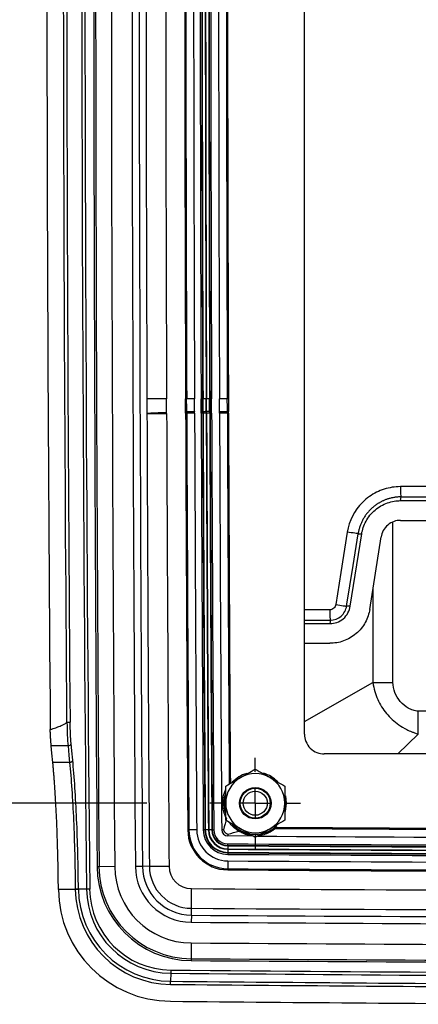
# Model space of a CAD drawing. Header units: inches. Extents: x 2 to 86, y 2 to 66.
# Tile 20 of 36: x 57.4 to 59.9, y 19.4 to 25.7. Entities that reach past the tile are written whole.
import ezdxf

# ---------------------------------------------------------------- set-up
doc = ezdxf.new("R2010")
doc.units = ezdxf.units.IN
doc.header["$LTSCALE"] = 8
doc.header["$MEASUREMENT"] = 0
doc.linetypes.add('CENTERX2', pattern=[0.8, 0.5, -0.1, 0.1, -0.1])
doc.layers.add('CENTER', color=40, linetype='CENTERX2')
doc.layers.add('DIMENSIONS', color=140, linetype='Continuous', lineweight=25)
doc.styles.add('SLDTEXTSTYLE0', font='TXT', dxfattribs={"width": 0.7})
doc.dimstyles.new('SLDDIMSTYLE0', dxfattribs={"dimtxt": 0.679688, "dimasz": 1.04, "dimexe": 0, "dimexo": 0.0625, "dimgap": 0.169922, "dimtad": 0, "dimtih": 1, "dimtoh": 1, "dimrnd": 1e-09, "dimzin": 12, "dimdsep": 46, "dimtxsty": 'SLDTEXTSTYLE0', "dimsah": 1, "dimcen": 0.09, "dimadec": 0, "dimazin": 3, "dimtfac": 1, "dimtofl": 0, "dimtmove": 0, "dimatfit": 3, "dimfxl": 0, "dimfrac": 2, "dimtolj": 1, "dimtzin": 12, "dimarcsym": 0})

# ---------------------------------------------------------------- blocks, each defined once
blk = doc.blocks.new('_D_12')
at = {"layer": 'DIMENSIONS'}
for p, q in [((58.1899, 26.6259), (54.0252, 26.6259)), ((55.0252, 26.6259), (55.0252, 24.9552)), ((53.7326, 23.7228), (53.5043, 23.7228)), ((53.5043, 23.7228), (53.5043, 22.6425)), ((56.3178, 23.7228), (56.546, 23.7228)), ((56.546, 23.7228), (56.546, 22.6425)), ((53.5043, 22.6425), (53.7326, 22.6425)), ((56.546, 22.6425), (56.3178, 22.6425)), ((55.0252, 20.6884), (55.0252, 22.4904)), ((58.1899, 20.6884), (54.0252, 20.6884))]:
    blk.add_line(p, q, dxfattribs=at)
for points in [[(55.0252, 26.6259), (54.8652, 25.5859), (55.1852, 25.5859)], [(55.0252, 20.6884), (55.1852, 21.7284), (54.8652, 21.7284)]]:
    blk.add_solid(points, dxfattribs=at)
at = {"layer": 'DIMENSIONS', "char_height": 0.66667, "attachment_point": 1, "style": 'SLDTEXTSTYLE0'}
for s, insert in [('5.94', (54.0153, 24.7343)), ('150.8', (53.7326, 23.5019))]:
    blk.add_mtext(s, dxfattribs=dict(at, insert=insert))
blk = doc.blocks.new('_D_14')
at = {"layer": 'DIMENSIONS'}
for p, q in [((58.1899, 32.5634), (51.0418, 32.5634)), ((52.0418, 32.5634), (52.0418, 28.1843)), ((50.7492, 26.9519), (50.5209, 26.9519)), ((50.5209, 26.9519), (50.5209, 25.8717)), ((53.3344, 26.9519), (53.5626, 26.9519)), ((53.5626, 26.9519), (53.5626, 25.8717)), ((50.5209, 25.8717), (50.7492, 25.8717)), ((53.5626, 25.8717), (53.3344, 25.8717)), ((52.0418, 20.6884), (52.0418, 25.7195)), ((58.1899, 20.6884), (51.0418, 20.6884))]:
    blk.add_line(p, q, dxfattribs=at)
for points in [[(52.0418, 32.5634), (51.8818, 31.5234), (52.2018, 31.5234)], [(52.0418, 20.6884), (52.2018, 21.7284), (51.8818, 21.7284)]]:
    blk.add_solid(points, dxfattribs=at)
at = {"layer": 'DIMENSIONS', "char_height": 0.66667, "attachment_point": 1, "style": 'SLDTEXTSTYLE0'}
for s, insert in [('11.88', (50.7492, 27.9634)), ('301.6', (50.7492, 26.731))]:
    blk.add_mtext(s, dxfattribs=dict(at, insert=insert))
blk = doc.blocks.new('SW_CENTERMARKSYMBOL_2')
at = {"layer": 'CENTER', "color": 0}
for p, q in [((0, 0.2), (0, 0.2875)), ((0, 0), (0, 0.1)), ((-0.2, 0), (-0.2875, 0)), ((0, 0), (-0.1, 0)), ((0, 0), (0, -0.1)), ((0, 0), (0.1, 0)), ((0.2, 0), (0.2875, 0)), ((0, -0.2), (0, -0.2875))]:
    blk.add_line(p, q, dxfattribs=at)

msp = doc.modelspace()

# ---------------------------------------------------------------- linework, layer by layer
for p, q in [((59.1899, 21.1261), (59.1899, 32.1258)), ((58.4421, 23.2543), (58.4352, 23.2542)), ((58.5434, 23.2546), (58.5335, 23.2546)), ((58.5434, 23.2546), (58.5461, 23.2546)), ((58.5658, 23.2547), (58.5461, 23.2546)), ((58.5878, 23.2548), (58.5681, 23.2547)), ((58.5905, 23.2548), (58.5878, 23.2548)), ((58.5905, 23.2548), (58.6004, 23.2548)), ((58.707, 23.2552), (58.7001, 23.2552)), ((58.1899, 23.1615), (58.1902, 23.1615)), ((58.1902, 23.1615), (58.3151, 23.1619)), ((58.4353, 23.1709), (58.4353, 23.1728)), ((58.4353, 23.1728), (58.4423, 23.1728)), ((58.4353, 23.1709), (58.4423, 23.171)), ((58.4354, 23.1689), (58.4353, 23.1709)), ((58.4423, 23.1692), (58.4354, 23.1689)), ((58.4425, 23.1624), (58.4355, 23.1624)), ((58.4423, 23.1728), (58.4423, 23.171)), ((58.4423, 23.1692), (58.4423, 23.171)), ((58.4921, 23.1707), (58.4423, 23.1692)), ((58.4923, 23.1626), (58.4425, 23.1624)), ((58.4921, 23.1729), (58.4921, 23.1718)), ((58.4921, 23.1707), (58.4921, 23.1718)), ((58.5437, 23.1628), (58.5339, 23.1628)), ((58.5437, 23.1628), (58.5464, 23.1628)), ((58.5661, 23.1629), (58.5464, 23.1628)), ((58.5882, 23.163), (58.5685, 23.1629)), ((58.5908, 23.163), (58.5882, 23.163)), ((58.5908, 23.163), (58.6007, 23.163)), ((58.7004, 23.1634), (58.6506, 23.1632)), ((58.7003, 23.173), (58.7073, 23.173)), ((58.7074, 23.1634), (58.7004, 23.1634)), ((59.7995, 22.6082), (59.8021, 22.632)), ((59.7995, 22.6082), (63.4429, 22.6082)), ((59.7508, 21.4551), (59.7504, 22.4725)), ((59.7996, 22.4832), (63.4429, 22.4832)), ((59.4799, 21.9377), (59.5527, 22.3973)), ((59.5299, 22.3985), (59.5527, 22.3973)), ((59.6034, 21.9182), (59.6761, 22.3777)), ((59.6234, 22.045), (59.6235, 21.455)), ((59.4799, 21.9377), (59.4573, 21.9389)), ((59.3496, 21.9154), (59.1899, 21.9148)), ((59.1899, 21.8499), (59.3539, 21.8504)), ((59.1899, 21.8281), (59.3515, 21.8281)), ((59.3539, 21.8504), (59.3515, 21.8281)), ((59.1899, 21.7031), (59.3515, 21.7031)), ((59.1899, 21.2073), (59.6235, 21.455)), ((61.2534, 21.2731), (59.911, 21.2727)), ((59.783, 21.0009), (59.9119, 21.1272)), ((57.6893, 21.0527), (57.5828, 21.0527)), ((74.9397, 21.0009), (59.3151, 21.0009)), ((57.6994, 20.9478), (57.5929, 20.9478)), ((58.4563, 20.5185), (58.4493, 20.5184)), ((58.5061, 20.5188), (58.4563, 20.5185)), ((58.5575, 20.5191), (58.5477, 20.5191)), ((58.5575, 20.5191), (58.5602, 20.5192)), ((58.5799, 20.5193), (58.5602, 20.5192)), ((58.602, 20.5194), (58.5823, 20.5193)), ((58.6047, 20.5194), (58.602, 20.5194)), ((58.6047, 20.5194), (58.6145, 20.5195)), ((58.6757, 20.5199), (58.6644, 20.5198)), ((58.7037, 20.4919), (58.7036, 20.4807)), ((58.7033, 20.4209), (58.7033, 20.4307)), ((58.8635, 20.4797), (58.7036, 20.4807)), ((58.703, 20.3738), (58.7029, 20.3639)), ((58.7031, 20.3961), (58.703, 20.3764)), ((58.703, 20.3738), (58.703, 20.3764)), ((58.7033, 20.4182), (58.7031, 20.3985)), ((58.7033, 20.4209), (58.7033, 20.4182)), ((58.7027, 20.3223), (58.7024, 20.2725)), ((57.886, 20.2858), (57.8738, 20.2857)), ((57.9856, 20.2865), (57.886, 20.2858)), ((58.1617, 20.2877), (58.1167, 20.2874)), ((58.2056, 20.288), (58.1617, 20.2877)), ((58.2056, 20.288), (58.3304, 20.2889)), ((58.7024, 20.2725), (58.7023, 20.2656)), ((57.6282, 20.1436), (57.7354, 20.1436)), ((57.6283, 20.1419), (57.6282, 20.1436)), ((57.7354, 20.1436), (57.7354, 20.1429)), ((57.7354, 20.1429), (57.7553, 20.1431)), ((57.8068, 20.1436), (57.7553, 20.1431)), ((57.7553, 20.1431), (57.7553, 20.1435)), ((57.8267, 20.1438), (57.8068, 20.1436)), ((58.4721, 20.0217), (58.4729, 20.1465)), ((58.4719, 19.9777), (58.4721, 20.0217)), ((58.4719, 19.9777), (58.4716, 19.9328)), ((58.4708, 19.8017), (58.4702, 19.702)), ((58.4702, 19.702), (58.4701, 19.6899)), ((58.3409, 19.63), (58.3407, 19.6101)), ((58.3401, 19.5386), (58.3403, 19.5586)), ((58.3407, 19.6101), (58.3403, 19.5586))]:
    msp.add_line(p, q)
at = {"flags": 128}
for points in [[(58.5436, 23.1726), (58.5451, 23.1726), (58.5462, 23.1726)], [(58.5907, 23.1733), (58.5892, 23.1733), (58.588, 23.1732)], [(58.7003, 23.173), (58.7003, 23.175), (58.7003, 23.177)], [(59.4615, 22.4087), (59.4208, 22.1513), (59.3889, 21.949)], [(59.4573, 21.9389), (59.498, 22.1963), (59.5299, 22.3985)], [(57.7193, 20.9621), (57.7137, 21.0209), (57.7093, 21.067)], [(57.5929, 20.9478), (57.5872, 21.0066), (57.5828, 21.0527)], [(57.6893, 21.0527), (57.695, 20.994), (57.6994, 20.9478)], [(59.0686, 20.7354), (59.0743, 20.6881), (59.0669, 20.635)], [(58.9113, 20.4913), (58.9616, 20.507), (59.0064, 20.5356)]]:
    msp.add_lwpolyline(points, dxfattribs=at)
for radius in [0.1, 0.095, 0.0764]:
    msp.add_circle((58.8774, 20.6884), radius)
for centre, radius, start, end in [((734.2185, 26.6259), 676.4428, 179.4509259, 180.5490741), ((734.2185, 26.6259), 676.4228, 179.4509259, 180.5490741), ((974.2834, 26.6259), 916.4315, 179.6036045, 180.3963955), ((974.2834, 26.6259), 916.4193, 179.6036045, 180.3963955), ((974.2834, 26.6259), 916.3197, 179.6036045, 180.3963955), ((974.2834, 26.6259), 916.1886, 179.6036045, 180.3963955), ((974.2834, 26.6259), 916.1436, 179.6036045, 180.3963955), ((734.2185, 26.6259), 676.6641, 179.5368759, 180.4631241), ((734.2185, 26.6259), 676.5595, 179.5404906, 180.4595094), ((734.2185, 26.6259), 676.5379, 179.5406443, 180.4593557), ((974.2834, 26.6259), 916.0997, 179.789066, 180.210934), ((974.2834, 26.6259), 915.9748, 179.789066, 180.210934), ((974.2834, 26.6259), 915.8544, 179.789066, 180.210934), ((974.2834, 26.6259), 915.8474, 179.789066, 180.210934), ((974.2834, 26.6259), 915.7976, 179.789066, 180.210934), ((974.2834, 26.6259), 915.756, 179.789066, 180.210934), ((974.2834, 26.6259), 915.7462, 179.789066, 180.210934), ((974.2834, 26.6259), 915.7435, 179.789066, 180.210934), ((974.2834, 26.6259), 915.7238, 179.789066, 180.210934), ((974.2834, 26.6259), 915.7214, 179.789066, 180.210934), ((974.2834, 26.6259), 915.7017, 179.789066, 180.210934), ((974.2834, 26.6259), 915.6991, 179.789066, 180.210934), ((974.2834, 26.6259), 915.6892, 179.789066, 180.210934), ((974.2834, 26.6259), 915.6393, 179.789066, 180.210934), ((974.2834, 26.6259), 915.5895, 180.0069201, 180.210934), ((974.2834, 26.6259), 915.5825, 180.007171, 180.210934), ((33.1106, 23.1606), 25.4231, 0.0267, 0.21195), ((33.1106, 23.1606), 25.4329, 0.02705, 0.21195), ((33.1106, 23.1606), 25.4356, 0.02714, 0.21195), ((33.1106, 23.1606), 25.4553, 0.02781, 0.21195), ((33.1044, 23.1605), 25.4639, 0.02791, 0.21193), ((33.1044, 23.1605), 25.4836, 0.02856, 0.21193), ((33.1044, 23.1605), 25.4863, 0.02865, 0.21193), ((33.1044, 23.1605), 25.4962, 0.02897, 0.21193), ((58.1899, 23.1615), 0.000343, 0.21668, 60.02303), ((974.2834, 26.6259), 916.0997, 180.2166803, 180.3963955), ((58.1899, 23.1615), 0.1252, 0.21668, 3.00779), ((974.2834, 26.6259), 915.9748, 180.2166803, 180.3963955), ((58.1899, 23.1615), 0.2456, 0.21668, 1.74615), ((974.2834, 26.6259), 915.8544, 180.2166803, 180.3820894), ((58.1899, 23.1615), 0.2526, 0.21668, 1.74615), ((974.2834, 26.6259), 915.8474, 180.2166803, 180.3820894), ((58.1899, 23.1615), 0.3024, 0.21668, 1.74615), ((974.2834, 26.6259), 915.7976, 180.2166803, 180.3820894), ((58.189, 23.1614), 0.3448, 0.21768, 1.8203), ((974.2834, 26.6259), 915.756, 180.2166803, 180.3820894), ((58.189, 23.1614), 0.3547, 0.21765, 1.79523), ((974.2834, 26.6259), 915.7462, 180.2166803, 180.3820894), ((58.189, 23.1614), 0.3574, 0.21765, 1.78858), ((974.2834, 26.6259), 915.7435, 180.2166802, 180.3820894), ((58.189, 23.1614), 0.3771, 0.2176, 1.74196), ((974.2834, 26.6259), 915.7238, 180.2166802, 180.3820894), ((58.1899, 23.1615), 0.3786, 0.21668, 1.73839), ((974.2834, 26.6259), 915.7214, 180.2166803, 180.3820894), ((58.1899, 23.1615), 0.3983, 0.21668, 1.69557), ((974.2834, 26.6259), 915.7017, 180.2166803, 180.3820894), ((58.1899, 23.1615), 0.4009, 0.21668, 1.68998), ((974.2834, 26.6259), 915.6991, 180.2166803, 180.3820894), ((58.1899, 23.1615), 0.4108, 0.21668, 1.66995), ((974.2834, 26.6259), 915.6892, 180.2166803, 180.3820894), ((58.1899, 23.1615), 0.4607, 1.42687, 1.74615), ((58.1899, 23.1615), 0.4607, 0.21668, 1.42687), ((974.2834, 26.6259), 915.6393, 180.2166803, 180.3820894), ((58.1899, 23.1615), 0.5105, 0.21668, 1.29027), ((974.2834, 26.6259), 915.5895, 180.2166803, 180.3640378), ((58.1899, 23.1615), 0.5175, 0.21668, 1.27332), ((974.2834, 26.6259), 915.5825, 180.2166803, 180.3638967), ((58.8774, 20.6884), 0.1969, 106.05887, 137.69438), ((58.8774, 20.6884), 0.1875, 60, 120), ((58.8774, 20.6884), 0.1969, 43.54666, 74.73616), ((58.8774, 20.6884), 0.1875, 120, 180), ((58.8774, 20.6884), 0.1875, 0, 60), ((58.8774, 20.6884), 0.2, 161.3762, 197.147), ((58.8774, 20.6884), 0.1969, 164.49209, 193.68925), ((58.8774, 20.6884), 0.1875, 180, 240), ((58.8774, 20.6884), 0.1875, 300, 0), ((58.7039, 20.5201), 0.2546, 180.38209, 269.65248), ((58.7039, 20.5201), 0.2476, 180.38209, 269.65248), ((58.7039, 20.5201), 0.1978, 180.38209, 269.65248), ((58.7039, 20.5201), 0.1562, 180.38209, 269.65248), ((58.7039, 20.5201), 0.1463, 180.38209, 269.65248), ((58.7039, 20.5201), 0.1437, 180.38209, 269.65248), ((58.7039, 20.5201), 0.124, 180.38209, 269.65248), ((58.7039, 20.5201), 0.1216, 180.38209, 269.65248), ((58.7039, 20.5201), 0.1019, 180.38209, 269.65248), ((58.7039, 20.5201), 0.0992, 180.38209, 269.65248), ((58.7039, 20.5201), 0.0894, 180.38209, 269.65248), ((58.7039, 20.5201), 0.0394, 180.38209, 269.65248), ((58.8774, 20.6884), 0.2, 223.05142, 259.2793), ((58.8774, 20.6884), 0.1969, 224.74785, 314.26941), ((58.8774, 20.6884), 0.1875, 240, 300), ((67.1274, 1409.2858), 1388.7809, 269.6648793, 269.8240481), ((67.1274, 1409.2858), 1388.7739, 269.6649559, 269.8240481), ((67.1274, 1409.2858), 1388.8806, 269.6524784, 269.8240481), ((67.1274, 1409.2858), 1388.8307, 269.6602099, 269.8240481), ((67.1274, 1409.2858), 1388.9349, 269.6524784, 269.8240481), ((67.1274, 1409.2858), 1388.9376, 269.6524784, 269.8240481), ((67.1274, 1409.2858), 1388.9129, 269.6524784, 269.8240481), ((67.1274, 1409.2858), 1388.9152, 269.6524784, 269.8240481), ((67.1274, 1409.2858), 1388.8905, 269.6524784, 269.8240481), ((67.1274, 1409.2858), 1388.8932, 269.6524784, 269.8240481), ((67.1274, 1409.2858), 1388.9891, 269.6524784, 269.8240481), ((67.1274, 1409.2858), 1388.9474, 269.6524784, 269.8240481), ((58.4738, 20.2899), 0.6, 180.3964, 269.64305), ((58.4738, 20.2899), 0.5879, 180.3964, 269.64305), ((58.4738, 20.2899), 0.4882, 180.3964, 269.64305), ((58.4738, 20.2899), 0.3571, 180.3964, 269.64305), ((58.4738, 20.2899), 0.3122, 180.3964, 269.64305), ((58.4738, 20.2899), 0.2682, 180.3964, 269.64305), ((58.4738, 20.2899), 0.1434, 180.3964, 269.64305), ((67.1274, 1409.2858), 1389.0458, 269.6524784, 269.8240481), ((67.1274, 1409.2858), 1389.0389, 269.6524784, 269.8240481), ((58.3455, 20.1487), 0.7173, 180.54907, 269.48986), ((58.3455, 20.1487), 0.6101, 180.54907, 269.48986), ((58.3455, 20.1487), 0.5902, 180.54907, 269.48986), ((58.3455, 20.1487), 0.5387, 180.54907, 269.48986), ((58.3455, 20.1487), 0.5188, 180.54907, 269.48986), ((67.1274, 1409.2858), 1389.1663, 269.6430462, 269.8240481), ((67.1274, 1409.2858), 1389.2911, 269.6430462, 269.8240481), ((67.1274, 1409.2858), 1389.38, 269.6430462, 269.9629057), ((67.1274, 1409.2858), 1389.335, 269.6430462, 269.9610667), ((67.1274, 1409.2858), 1389.5111, 269.6430462, 269.9660322), ((67.1274, 1409.2858), 1389.6229, 269.6430462, 269.9699214), ((67.1274, 1409.2858), 1389.6107, 269.6430462, 269.9690376), ((67.1371, 1007.5345), 987.9437, 269.4898578, 269.9599239), ((67.1371, 1007.5345), 988.0151, 269.4898578, 269.6339344), ((67.1371, 1007.5345), 987.9636, 269.4898578, 269.9388925), ((67.1371, 1007.5345), 988.035, 269.4898578, 269.6339344), ((67.1371, 1007.5345), 988.1422, 269.4898578, 269.6339741)]:
    msp.add_arc(centre, radius, start, end)
for points, knots in [([(58.3147, 23.2538), (58.2989, 23.2537), (58.2831, 23.2537), (58.2537, 23.2536), (58.2401, 23.2535), (58.206, 23.2534), (58.1916, 23.2533), (58.1899, 23.2533)], [0, 0, 0, 0, 0.25, 0.25, 0.5, 0.5, 1, 1, 1, 1]), ([(58.4919, 23.2544), (58.4796, 23.2544), (58.4672, 23.2544), (58.4491, 23.2543), (58.4432, 23.2543), (58.4421, 23.2543)], [0, 0, 0, 0, 0.5, 0.5, 1, 1, 1, 1]), ([(58.7001, 23.2552), (58.699, 23.2552), (58.6932, 23.2552), (58.6749, 23.2551), (58.6627, 23.2551), (58.6503, 23.255)], [0, 0, 0, 0, 0.5, 0.5, 1, 1, 1, 1]), ([(58.6504, 23.1755), (58.6505, 23.1788), (58.6505, 23.1821), (58.6505, 23.1888), (58.6504, 23.1987), (58.6504, 23.2219), (58.6503, 23.2418), (58.6503, 23.255)], [0, 0, 0, 0, 0.125, 0.125, 0.25, 0.5, 1, 1, 1, 1]), ([(58.707, 23.2552), (58.7071, 23.2418), (58.7072, 23.2143), (58.7072, 23.1869), (58.7072, 23.173)], [0, 0, 0, 0, 0.491007, 1, 1, 1, 1]), ([(58.1901, 23.1618), (58.1902, 23.1618), (58.1906, 23.162), (58.1915, 23.1622), (58.1928, 23.1624), (58.1944, 23.1626), (58.1964, 23.1628), (58.1987, 23.1631), (58.2013, 23.1633), (58.2042, 23.1635), (58.2074, 23.1638), (58.2109, 23.164), (58.2148, 23.1643), (58.2188, 23.1645), (58.2232, 23.1648), (58.2279, 23.1651), (58.2331, 23.1654), (58.2391, 23.1656), (58.2463, 23.1659), (58.2546, 23.1662), (58.2642, 23.1666), (58.2751, 23.1669), (58.2873, 23.1673), (58.3007, 23.1676), (58.3101, 23.1679), (58.3149, 23.168)], [0, 0, 0, 0, 0.035182, 0.070355, 0.105528, 0.140707, 0.175893, 0.211086, 0.24628, 0.28147, 0.31665, 0.351814, 0.386956, 0.422074, 0.457166, 0.492235, 0.528411, 0.569616, 0.615878, 0.667225, 0.723671, 0.785212, 0.851815, 0.923427, 1, 1, 1, 1]), ([(58.4423, 23.1728), (58.4434, 23.1728), (58.4493, 23.1728), (58.4674, 23.1728), (58.4797, 23.1728), (58.4921, 23.1729)], [0, 0, 0, 0, 0.5, 0.5, 1, 1, 1, 1]), ([(58.4423, 23.171), (58.4428, 23.171), (58.4443, 23.171), (58.4497, 23.1711), (58.4535, 23.1712), (58.4631, 23.1713), (58.4687, 23.1714), (58.4804, 23.1716), (58.4865, 23.1717), (58.4921, 23.1718)], [0, 0, 0, 0, 0.25, 0.25, 0.5, 0.5, 0.75, 0.75, 1, 1, 1, 1]), ([(58.5436, 23.1726), (58.5431, 23.1726), (58.5419, 23.1725), (58.5384, 23.1725), (58.536, 23.1724), (58.5337, 23.1724)], [0, 0, 0, 0, 0.5, 0.5, 1, 1, 1, 1]), ([(58.5659, 23.1729), (58.5613, 23.1728), (58.5566, 23.1728), (58.5495, 23.1727), (58.547, 23.1726), (58.5462, 23.1726)], [0, 0, 0, 0, 0.5, 0.5, 1, 1, 1, 1]), ([(58.588, 23.1732), (58.5872, 23.1732), (58.5847, 23.1732), (58.5776, 23.1731), (58.573, 23.173), (58.5683, 23.1729)], [0, 0, 0, 0, 0.5, 0.5, 1, 1, 1, 1]), ([(58.6005, 23.1734), (58.5982, 23.1734), (58.5959, 23.1734), (58.5923, 23.1733), (58.5911, 23.1733), (58.5907, 23.1733)], [0, 0, 0, 0, 0.5, 0.5, 1, 1, 1, 1]), ([(58.6505, 23.1729), (58.6628, 23.1729), (58.6751, 23.1729), (58.6934, 23.1729), (58.6992, 23.173), (58.7003, 23.173)], [0, 0, 0, 0, 0.5, 0.5, 1, 1, 1, 1]), ([(59.798, 22.6969), (59.7632, 22.6968), (59.7285, 22.6913), (59.6622, 22.6702), (59.6307, 22.6545), (59.6022, 22.6346)], [0, 0, 0, 0, 0.5, 0.5, 1, 1, 1, 1]), ([(59.798, 22.6969), (59.798, 22.6805), (59.7985, 22.664), (59.8, 22.6404), (59.801, 22.6329), (59.8021, 22.632)], [0, 0, 0, 0, 0.5, 0.5, 1, 1, 1, 1]), ([(59.8021, 22.632), (59.7985, 22.632), (59.7914, 22.6318), (59.7809, 22.6312), (59.7706, 22.6301), (59.7606, 22.6288), (59.7508, 22.6271), (59.7413, 22.6251), (59.7321, 22.6228), (59.7231, 22.6202), (59.7145, 22.6175), (59.7061, 22.6145), (59.698, 22.6113), (59.6902, 22.608), (59.6827, 22.6045), (59.6755, 22.6009), (59.6686, 22.5971), (59.662, 22.5933), (59.6556, 22.5894), (59.6495, 22.5855), (59.6437, 22.5815), (59.6382, 22.5775), (59.6329, 22.5735), (59.6279, 22.5694), (59.6188, 22.5618), (59.6062, 22.5501), (59.591, 22.5334), (59.5774, 22.5158), (59.5654, 22.4973), (59.555, 22.4783), (59.5462, 22.4588), (59.5391, 22.4389), (59.5335, 22.4188), (59.5311, 22.4052), (59.5299, 22.3985)], [0, 0, 0, 0, 0.02756, 0.054591, 0.081092, 0.107063, 0.132506, 0.15742, 0.181805, 0.205662, 0.228992, 0.251794, 0.274069, 0.295817, 0.317038, 0.337733, 0.357901, 0.377544, 0.396661, 0.415253, 0.43332, 0.450861, 0.467878, 0.48437, 0.500338, 0.558888, 0.616671, 0.67369, 0.72995, 0.785455, 0.840208, 0.894214, 0.947477, 1, 1, 1, 1]), ([(59.5527, 22.3973), (59.5569, 22.424), (59.5659, 22.4517), (59.5943, 22.5039), (59.6139, 22.5283), (59.6606, 22.5682), (59.6877, 22.5837), (59.7437, 22.6036), (59.7725, 22.6082), (59.7995, 22.6082)], [0, 0, 0, 0, 0.25, 0.25, 0.5, 0.5, 0.75, 0.75, 1, 1, 1, 1]), ([(59.7996, 22.4832), (59.786, 22.4832), (59.7717, 22.4809), (59.7437, 22.4709), (59.7301, 22.4632), (59.7067, 22.4432), (59.697, 22.431), (59.6827, 22.4049), (59.6783, 22.3911), (59.6761, 22.3777)], [0, 0, 0, 0, 0.25, 0.25, 0.5, 0.5, 0.75, 0.75, 1, 1, 1, 1]), ([(59.5299, 22.3985), (59.529, 22.3985), (59.5209, 22.3996), (59.4957, 22.4033), (59.4784, 22.406), (59.4615, 22.4087)], [0, 0, 0, 0, 0.5, 0.5, 1, 1, 1, 1]), ([(59.3889, 21.949), (59.3874, 21.9397), (59.3825, 21.9311), (59.3683, 21.9188), (59.359, 21.9154), (59.3496, 21.9154)], [0, 0, 0, 0, 0.5, 0.5, 1, 1, 1, 1]), ([(59.3515, 21.8281), (59.3656, 21.8281), (59.3806, 21.8305), (59.4097, 21.8408), (59.4238, 21.8489), (59.4481, 21.8696), (59.4582, 21.8823), (59.473, 21.9094), (59.4777, 21.9239), (59.4799, 21.9377)], [0, 0, 0, 0, 0.25, 0.25, 0.5, 0.5, 0.75, 0.75, 1, 1, 1, 1]), ([(59.3539, 21.8504), (59.3785, 21.8505), (59.4032, 21.8595), (59.4405, 21.8916), (59.4535, 21.9144), (59.4573, 21.9389)], [0, 0, 0, 0, 0.5, 0.5, 1, 1, 1, 1]), ([(59.3889, 21.949), (59.4058, 21.9463), (59.4232, 21.9437), (59.4483, 21.9399), (59.4564, 21.9388), (59.4573, 21.9389)], [0, 0, 0, 0, 0.5, 0.5, 1, 1, 1, 1]), ([(59.3496, 21.9154), (59.3497, 21.8989), (59.3501, 21.8825), (59.3517, 21.8588), (59.3528, 21.8513), (59.3539, 21.8504)], [0, 0, 0, 0, 0.5, 0.5, 1, 1, 1, 1]), ([(59.6034, 21.9182), (59.599, 21.8909), (59.5899, 21.8626), (59.5609, 21.8094), (59.541, 21.7846), (59.4933, 21.7438), (59.4656, 21.728), (59.4085, 21.7077), (59.3791, 21.7031), (59.3515, 21.7031)], [0, 0, 0, 0, 0.25, 0.25, 0.5, 0.5, 0.75, 0.75, 1, 1, 1, 1]), ([(59.6235, 21.455), (59.6264, 21.4346), (59.6305, 21.4159), (59.6409, 21.3803), (59.6472, 21.3634), (59.669, 21.3148), (59.6875, 21.2854), (59.7206, 21.245), (59.7327, 21.2322), (59.7588, 21.208), (59.773, 21.1966), (59.8037, 21.1751), (59.8203, 21.1651), (59.8486, 21.151), (59.8587, 21.1464), (59.8758, 21.1396), (59.8818, 21.1373), (59.8949, 21.1326), (59.9022, 21.1302), (59.9119, 21.1272)], [0, 0, 0, 0, 0.125, 0.125, 0.25, 0.25, 0.5, 0.5, 0.625, 0.625, 0.75, 0.75, 0.875, 0.875, 0.9375, 0.9375, 0.96875, 0.96875, 1, 1, 1, 1]), ([(59.911, 21.2727), (59.9055, 21.2727), (59.9, 21.2734), (59.8892, 21.2754), (59.8838, 21.2768), (59.8681, 21.2819), (59.858, 21.2865), (59.8292, 21.3029), (59.8121, 21.3173), (59.7834, 21.3509), (59.7717, 21.3701), (59.7555, 21.4111), (59.7508, 21.4331), (59.7508, 21.4551)], [0, 0, 0, 0, 0.0625, 0.0625, 0.125, 0.125, 0.25, 0.25, 0.5, 0.5, 0.75, 0.75, 1, 1, 1, 1]), ([(57.5765, 21.1565), (57.5827, 21.1583), (57.5947, 21.1619), (57.6127, 21.1677), (57.6299, 21.174), (57.6447, 21.1801), (57.6565, 21.1855), (57.6655, 21.1903), (57.6736, 21.195), (57.6784, 21.1984), (57.6808, 21.2)], [0, 0, 0, 0, 0.171284, 0.331214, 0.498236, 0.656212, 0.753564, 0.843155, 0.925206, 1, 1, 1, 1]), ([(57.7024, 21.202), (57.7023, 21.202), (57.7021, 21.2018), (57.7013, 21.2017), (57.7002, 21.2015), (57.699, 21.2014), (57.6975, 21.2012), (57.6958, 21.2011), (57.694, 21.201), (57.6921, 21.2009), (57.6902, 21.2008), (57.6882, 21.2008), (57.6863, 21.2007), (57.6844, 21.2007), (57.6831, 21.2007), (57.6825, 21.2007)], [0, 0, 0, 0, 0.091173, 0.180002, 0.266482, 0.350548, 0.432147, 0.511295, 0.58809, 0.662599, 0.734808, 0.804677, 0.872167, 0.937266, 1, 1, 1, 1]), ([(57.5828, 21.0527), (57.5826, 21.0551), (57.5821, 21.0598), (57.5815, 21.0673), (57.5809, 21.0751), (57.5803, 21.0831), (57.5797, 21.0915), (57.5791, 21.1016), (57.5784, 21.1135), (57.5777, 21.1275), (57.577, 21.1418), (57.5767, 21.1516), (57.5765, 21.1565)], [0, 0, 0, 0, 0.081464, 0.163055, 0.244908, 0.327156, 0.409929, 0.493357, 0.620423, 0.746887, 0.873247, 1, 1, 1, 1]), ([(59.1899, 21.1261), (59.1899, 21.1114), (59.1926, 21.0954), (59.2048, 21.0646), (59.2143, 21.0498), (59.2388, 21.0254), (59.2536, 21.0158), (59.2844, 21.0036), (59.3003, 21.0009), (59.3151, 21.0009)], [0, 0, 0, 0, 0.25, 0.25, 0.5, 0.5, 0.75, 0.75, 1, 1, 1, 1]), ([(57.6282, 20.1436), (57.6282, 20.1502), (57.6281, 20.1635), (57.6279, 20.1833), (57.6277, 20.2032), (57.6274, 20.223), (57.6271, 20.2428), (57.6268, 20.2626), (57.6265, 20.2824), (57.6261, 20.3022), (57.6257, 20.3219), (57.6252, 20.3417), (57.624, 20.3919), (57.6217, 20.4719), (57.6175, 20.5789), (57.6125, 20.6818), (57.6079, 20.7573), (57.6044, 20.8084), (57.6022, 20.8379), (57.6, 20.8666), (57.5977, 20.8945), (57.5953, 20.9216), (57.5937, 20.9391), (57.5929, 20.9478)], [0, 0, 0, 0, 0.022323, 0.044623, 0.066909, 0.089187, 0.111465, 0.133751, 0.156051, 0.178373, 0.200724, 0.223112, 0.245544, 0.372106, 0.499094, 0.625969, 0.753123, 0.794308, 0.835416, 0.876493, 0.917586, 0.95874, 1, 1, 1, 1]), ([(57.6994, 20.9478), (57.7096, 20.843), (57.7181, 20.7166), (57.7305, 20.4413), (57.7343, 20.2921), (57.7354, 20.1436)], [0, 0, 0, 0, 0.5, 0.5, 1, 1, 1, 1]), ([(57.7553, 20.1435), (57.7542, 20.2947), (57.7504, 20.4465), (57.738, 20.7268), (57.7295, 20.8555), (57.7193, 20.9621)], [0, 0, 0, 0, 0.5, 0.5, 1, 1, 1, 1]), ([(58.7837, 20.8508), (58.7987, 20.8595), (58.8135, 20.868), (58.8441, 20.8857), (58.86, 20.8949), (58.8774, 20.9049)], [0, 0, 0, 0, 0.5, 0.5, 1, 1, 1, 1]), ([(58.8774, 20.9049), (58.8948, 20.8949), (58.9107, 20.8857), (58.9413, 20.868), (58.9561, 20.8595), (58.9712, 20.8508)], [0, 0, 0, 0, 0.5, 0.5, 1, 1, 1, 1]), ([(58.6899, 20.7967), (58.7073, 20.8067), (58.7232, 20.8159), (58.7538, 20.8336), (58.7686, 20.8421), (58.7837, 20.8508)], [0, 0, 0, 0, 0.5, 0.5, 1, 1, 1, 1]), ([(58.9712, 20.8508), (58.9862, 20.8421), (59.001, 20.8336), (59.0316, 20.8159), (59.0475, 20.8067), (59.0649, 20.7967)], [0, 0, 0, 0, 0.5, 0.5, 1, 1, 1, 1]), ([(58.6958, 20.5912), (58.6915, 20.5998), (58.6821, 20.6185), (58.6696, 20.6646), (58.6702, 20.7144), (58.6811, 20.7553), (58.688, 20.7691), (58.6899, 20.7729)], [0, 0, 0, 0, 0.156341, 0.342803, 0.745783, 0.929941, 1, 1, 1, 1]), ([(58.6899, 20.6884), (58.6899, 20.7058), (58.6899, 20.7229), (58.6899, 20.7583), (58.6899, 20.7766), (58.6899, 20.7967)], [0, 0, 0, 0, 0.5, 0.5, 1, 1, 1, 1]), ([(59.0649, 20.7967), (59.0649, 20.7766), (59.0649, 20.7583), (59.0649, 20.7229), (59.0649, 20.7058), (59.0649, 20.6884)], [0, 0, 0, 0, 0.5, 0.5, 1, 1, 1, 1]), ([(58.6899, 20.5802), (58.6899, 20.6003), (58.6899, 20.6186), (58.6899, 20.654), (58.6899, 20.6711), (58.6899, 20.6884)], [0, 0, 0, 0, 0.5, 0.5, 1, 1, 1, 1]), ([(59.0649, 20.6884), (59.0649, 20.6711), (59.0649, 20.654), (59.0649, 20.6186), (59.0649, 20.6003), (59.0649, 20.5802)], [0, 0, 0, 0, 0.5, 0.5, 1, 1, 1, 1]), ([(58.7837, 20.5261), (58.7686, 20.5348), (58.7538, 20.5433), (58.7232, 20.561), (58.7073, 20.5702), (58.6899, 20.5802)], [0, 0, 0, 0, 0.5, 0.5, 1, 1, 1, 1]), ([(58.7722, 20.5113), (58.7632, 20.5175), (58.7481, 20.5278), (58.7272, 20.5475), (58.7166, 20.5608), (58.7107, 20.5682)], [0, 0, 0, 0, 0.404104, 0.667322, 1, 1, 1, 1]), ([(59.0649, 20.5802), (59.0475, 20.5702), (59.0316, 20.561), (59.001, 20.5433), (58.9862, 20.5348), (58.9712, 20.5261)], [0, 0, 0, 0, 0.5, 0.5, 1, 1, 1, 1]), ([(58.6757, 20.5199), (58.6761, 20.5188), (58.6768, 20.5167), (58.6782, 20.5135), (58.6809, 20.5085), (58.6859, 20.5021), (58.6927, 20.4968), (58.6988, 20.4936), (58.7021, 20.4925), (58.7037, 20.4919)], [0, 0, 0, 0, 0.084036, 0.167127, 0.250164, 0.4999, 0.749672, 0.874227, 1, 1, 1, 1]), ([(58.8526, 20.4862), (58.8462, 20.4861), (58.8275, 20.4857), (58.7997, 20.4964), (58.7809, 20.5066), (58.7722, 20.5113)], [0, 0, 0, 0, 0.224054, 0.645396, 1, 1, 1, 1]), ([(58.8774, 20.4719), (58.86, 20.482), (58.8441, 20.4911), (58.8135, 20.5088), (58.7987, 20.5174), (58.7837, 20.5261)], [0, 0, 0, 0, 0.5, 0.5, 1, 1, 1, 1]), ([(58.9712, 20.5261), (58.9561, 20.5174), (58.9413, 20.5088), (58.9107, 20.4911), (58.8948, 20.482), (58.8774, 20.4719)], [0, 0, 0, 0, 0.5, 0.5, 1, 1, 1, 1]), ([(59.0045, 20.5287), (59.0041, 20.5281), (59.0032, 20.5269), (58.9977, 20.522), (58.9896, 20.5159), (58.9743, 20.5059), (58.9483, 20.494), (58.9211, 20.4839), (58.9042, 20.4849), (58.9002, 20.4851)], [0, 0, 0, 0, 0.08534, 0.175505, 0.269655, 0.373964, 0.623095, 0.912434, 1, 1, 1, 1]), ([(57.7553, 20.1435), (57.7549, 20.1436), (57.7526, 20.1436), (57.7453, 20.1436), (57.7403, 20.1436), (57.7354, 20.1436)], [0, 0, 0, 0, 0.5, 0.5, 1, 1, 1, 1])]:
    msp.add_open_spline(points, degree=3, knots=knots)
for points in [[(58.1899, 23.2533), (58.1899, 23.2227), (58.1899, 23.1921), (58.1899, 23.1615)], [(58.3149, 23.168), (58.3149, 23.1966), (58.3148, 23.2252), (58.3147, 23.2538)], [(58.4353, 23.1728), (58.4353, 23.2), (58.4353, 23.2271), (58.4352, 23.2542)], [(58.4423, 23.1728), (58.4423, 23.2), (58.4422, 23.2271), (58.4421, 23.2543)], [(58.4921, 23.1729), (58.4921, 23.2001), (58.492, 23.2273), (58.4919, 23.2544)], [(58.7003, 23.177), (58.7003, 23.2031), (58.7002, 23.2292), (58.7001, 23.2552)], [(58.1899, 23.1615), (58.1899, 23.1616), (58.19, 23.1617), (58.1901, 23.1618)], [(63.4383, 22.7059), (62.2241, 22.7039), (61.0104, 22.7009), (59.798, 22.6969)], [(59.6022, 22.6346), (59.5864, 22.6234), (59.5715, 22.6109), (59.5578, 22.5972)], [(59.8021, 22.632), (61.0138, 22.636), (62.2268, 22.639), (63.4404, 22.641)], [(59.5578, 22.5972), (59.507, 22.5466), (59.4727, 22.4796), (59.4615, 22.4087)], [(59.6235, 21.455), (59.6577, 21.4551), (59.704, 21.4551), (59.7508, 21.4551)], [(59.9119, 21.1272), (59.9114, 21.1627), (59.9111, 21.2175), (59.911, 21.2727)], [(57.6808, 21.2), (57.6812, 21.2004), (57.6818, 21.2007), (57.6825, 21.2007)], [(57.6825, 21.2007), (57.6834, 21.1452), (57.6859, 21.0921), (57.6893, 21.0527)], [(57.7093, 21.067), (57.7058, 21.103), (57.7034, 21.1514), (57.7024, 21.202)], [(57.6893, 21.0527), (57.6944, 21.053), (57.7044, 21.0563), (57.709, 21.0634), (57.7093, 21.067)], [(57.6994, 20.9478), (57.7044, 20.948), (57.7145, 20.9514), (57.719, 20.9585), (57.7193, 20.9621)], [(58.6958, 20.5912), (58.6897, 20.5694), (58.6828, 20.545), (58.6757, 20.5199)], [(58.7037, 20.4919), (58.7277, 20.4987), (58.7511, 20.5053), (58.7722, 20.5113)], [(59.0064, 20.5356), (59.0058, 20.5333), (59.0052, 20.531), (59.0045, 20.5287)]]:
    msp.add_open_spline(points, degree=3)

# ---------------------------------------------------------------- block references
at = {"layer": 'CENTER'}
msp.add_blockref('SW_CENTERMARKSYMBOL_2', (58.8774, 20.6884), dxfattribs=at)

# ---------------------------------------------------------------- dimensions: what is measured, and where the dimension line sits
at = {"layer": 'DIMENSIONS'}
for base, p1, p2, picture, middle in [((52.041761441, 20.6884405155), (58.589903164, 32.5634405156), (58.589903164, 20.6884405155), '_D_14', (52.041761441, 26.9519015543)), ((55.0252, 26.6259), (58.5899, 20.6884), (58.5899, 26.6259), '_D_12', (55.0252, 23.7228))]:
    dim = msp.add_linear_dim(base=base, p1=p1, p2=p2, angle=90, dimstyle='SLDDIMSTYLE0', dxfattribs=at)
    dim.commit()
    dim.dimension.update_dxf_attribs({"geometry": picture, "text_midpoint": middle, "dimtype": 160})

doc.saveas('drawing.dxf')
